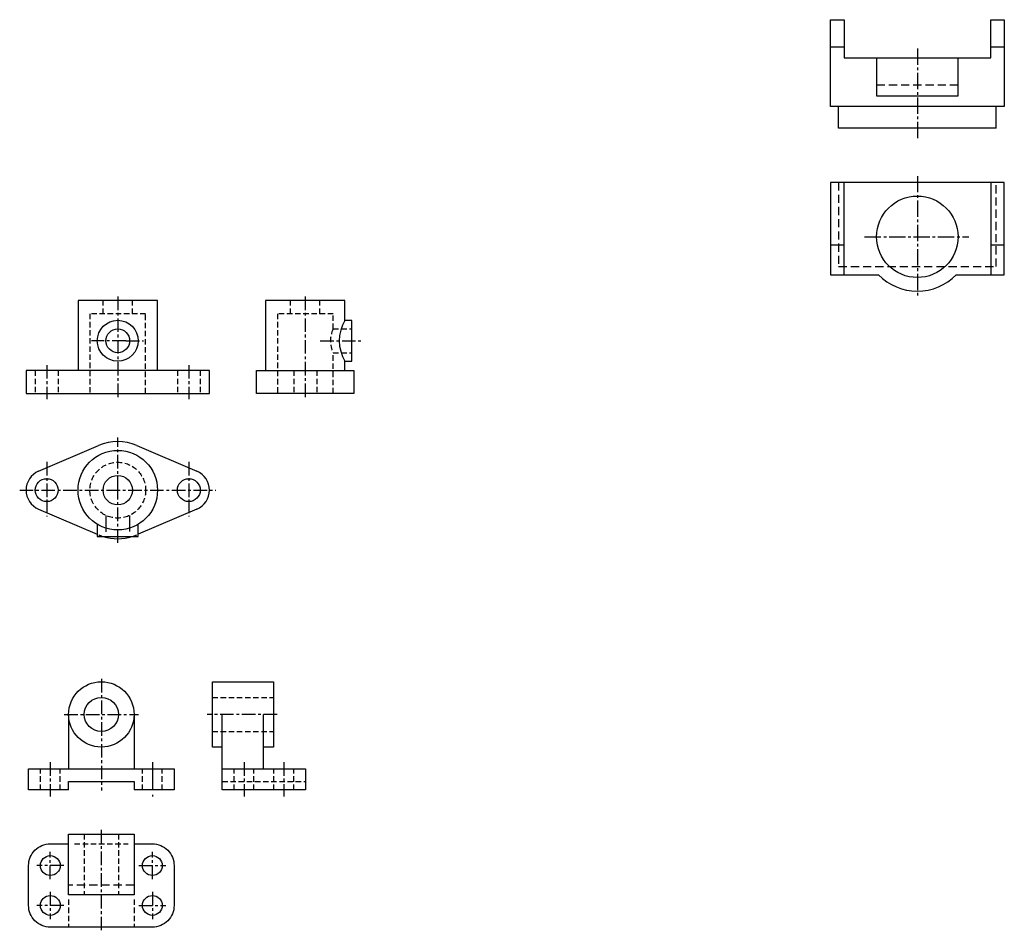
# Model space of a CAD drawing. Header units: millimetres. Extents: x 2283 to 4035, y 672 to 1511.
# Tile 1 of 4: x 2283 to 3189, y 672 to 1511. Entities that reach past the tile are written whole.
import ezdxf

# ---------------------------------------------------------------- set-up
doc = ezdxf.new("R2010")
doc.units = ezdxf.units.MM
for name, pattern in [('CENTER', [2, 1.25, -0.25, 0.25, -0.25]), ('CENTER2', [1.125, 0.75, -0.125, 0.125, -0.125]), ('DASHED', [0.75, 0.5, -0.25]), ('DASHED2', [0.375, 0.25, -0.125])]:
    doc.linetypes.add(name, pattern=pattern)
doc.layers.add('A', color=7, linetype='Continuous', lineweight=30)
doc.layers.add('ST粗实线', color=7, linetype='Continuous', lineweight=30)
for name, color, linetype in [('B', 7, 'CENTER'), ('C', 7, 'DASHED'), ('ST点画线', 7, 'CENTER2'), ('ST虚线', 7, 'DASHED2')]:
    doc.layers.add(name, color=color, linetype=linetype)

msp = doc.modelspace()

# ---------------------------------------------------------------- linework, layer by layer
at = {"layer": 'A'}
for p, q in [((2582.5, 1187.7), (2582.5, 1196.26)), ((2300.45, 1095.01), (2355.69, 1118.69)), ((2390.96, 1118.69), (2446.21, 1095.01)), ((2300.45, 1060.11), (2354.51, 1036.93)), ((2446.21, 1060.11), (2392.19, 1036.95)), ((2328.13, 871.05), (2328.13, 821.09)), ((2388.29, 871.05), (2388.29, 821.09)), ((2507.47, 821.09), (2507.47, 871.05))]:
    msp.add_line(p, q, dxfattribs=at)
for points in [[(2409.9, 1187.7), (2409.9, 1252.27), (2336.75, 1252.27), (2336.75, 1187.7)], [(2582.5, 1233.94), (2582.5, 1252.27), (2509.35, 1252.27), (2509.35, 1187.7)], [(2582.5, 1196.26), (2588.66, 1196.26), (2588.66, 1233.94), (2582.5, 1233.94)], [(2354.51, 1046.22), (2354.51, 1034.83), (2392.19, 1034.83), (2392.19, 1046.22)], [(2469.57, 840.97), (2460.49, 840.97), (2460.49, 901.13), (2516.55, 901.13), (2516.55, 840.97), (2507.47, 840.97)], [(2469.57, 821.09), (2546.25, 821.09), (2546.25, 801.58), (2469.57, 801.58), (2469.57, 871.05)], [(2328.13, 801.58), (2291.23, 801.58), (2291.23, 821.09), (2425.19, 821.09), (2425.19, 801.58), (2388.29, 801.58)], [(2328.13, 801.58), (2328.13, 809.32), (2388.29, 809.32), (2388.29, 801.58)]]:
    msp.add_lwpolyline(points, dxfattribs=at)
for points in [[(2288.94, 1166.72), (2457.72, 1166.72), (2457.72, 1187.7), (2288.94, 1187.7)], [(2501.17, 1166.72), (2501.17, 1187.7), (2590.68, 1187.7), (2590.68, 1166.72)], [(2328.13, 760.92), (2388.29, 760.92), (2388.29, 704.85), (2328.13, 704.85)]]:
    msp.add_lwpolyline(points, close=True, dxfattribs=at)
msp.add_lwpolyline([(2388.29, 751.84), (2405.19, 751.84, -0.414214), (2425.19, 731.84), (2425.19, 695.16, -0.414214), (2405.19, 675.16), (2311.23, 675.16, -0.414214), (2291.23, 695.16), (2291.23, 731.84, -0.414214), (2311.23, 751.84), (2328.13, 751.84)], format="xyb", dxfattribs=at)
for centre, radius in [((2373.35, 1215.11), 18.84), ((2373.35, 1215.11), 10.94), ((2373.33, 1077.56), 36.58), ((2307.93, 1077.56), 10.55), ((2373.33, 1077.56), 13.52), ((2438.73, 1077.56), 10.55), ((2358.21, 871.05), 30.08), ((2358.21, 871.05), 15.7), ((2311.23, 731.84), 9.15), ((2405.19, 731.84), 9.15), ((2311.23, 695.16), 9.15), ((2405.19, 695.16), 9.15)]:
    msp.add_circle(centre, radius, dxfattribs=at)
for centre, radius, start, end in [((2613.77, 1215.1), 36.51, 148.93409, 211.06591), ((2373.33, 1077.56), 44.76, 66.79516, 113.20484), ((2307.93, 1077.56), 18.99, 113.20484, 246.79516), ((2438.73, 1077.56), 18.99, 293.20484, 66.79516), ((2373.33, 1077.56), 44.76, 252.70053, 287.29947)]:
    msp.add_arc(centre, radius, start, end, dxfattribs=at)
at = {"layer": 'B', "ltscale": 10}
for p, q in [((2373.33, 1255.78), (2373.33, 1160.78)), ((2545.92, 1255.78), (2545.92, 1160.78)), ((2380.7, 1215.11), (2349.18, 1215.11)), ((2380.7, 1215.11), (2397.1, 1215.11)), ((2559.75, 1215.1), (2596.93, 1215.1)), ((2307.93, 1192.79), (2307.93, 1161.34)), ((2438.73, 1192.79), (2438.73, 1161.34)), ((2373.33, 1077.56), (2373.33, 1126.14)), ((2307.93, 1103.69), (2307.93, 1068.89)), ((2438.73, 1103.69), (2438.73, 1068.89)), ((2283.06, 1077.56), (2463.6, 1077.56)), ((2373.33, 1029.09), (2373.33, 1077.56)), ((2307.93, 1068.89), (2307.93, 1053.16)), ((2438.73, 1068.89), (2438.73, 1053.16)), ((2358.21, 903.8), (2358.21, 801.03)), ((2324.02, 871.05), (2392.42, 871.05)), ((2520, 871.05), (2455.57, 871.05)), ((2311.23, 826.93), (2311.23, 795.47)), ((2489.57, 826.93), (2489.57, 795.47)), ((2526.25, 826.93), (2526.25, 795.47)), ((2358.21, 672.24), (2358.21, 765.84)), ((2311.23, 719.39), (2311.23, 744.59)), ((2405.19, 719.39), (2405.19, 744.59)), ((2323.62, 731.84), (2298.78, 731.84)), ((2392.8, 731.84), (2417.64, 731.84)), ((2311.23, 707.61), (2311.23, 682.41)), ((2405.19, 707.61), (2405.19, 682.41)), ((2323.62, 695.16), (2298.78, 695.16)), ((2392.8, 695.16), (2417.64, 695.16))]:
    msp.add_line(p, q, dxfattribs=at)
at = {"layer": 'B', "ltscale": 20}
msp.add_line((2405.19, 826.93), (2405.19, 795.47), dxfattribs=at)
at = {"layer": 'C', "ltscale": 10}
for p, q in [((2359.81, 1239.99), (2359.81, 1252.27)), ((2386.85, 1239.99), (2386.85, 1252.27)), ((2532.4, 1239.99), (2532.4, 1252.27)), ((2559.45, 1239.99), (2559.45, 1252.27)), ((2571.6, 1226.04), (2588.66, 1226.04)), ((2571.6, 1204.16), (2588.66, 1204.16)), ((2297.38, 1187.7), (2297.38, 1166.72)), ((2318.48, 1187.7), (2318.48, 1166.72)), ((2428.18, 1187.7), (2428.18, 1166.72)), ((2449.28, 1187.7), (2449.28, 1166.72)), ((2535.38, 1187.7), (2535.38, 1166.72)), ((2556.47, 1187.7), (2556.47, 1166.72)), ((2460.49, 886.74), (2516.55, 886.74)), ((2460.49, 855.35), (2516.55, 855.35)), ((2302.08, 801.58), (2302.08, 821.09)), ((2320.38, 801.58), (2320.38, 821.09)), ((2396.05, 801.58), (2396.05, 821.09)), ((2414.34, 801.58), (2414.34, 821.09)), ((2480.42, 801.58), (2480.42, 821.09)), ((2498.72, 801.58), (2498.72, 821.09)), ((2517.1, 801.58), (2517.1, 821.09)), ((2535.4, 801.58), (2535.4, 821.09)), ((2469.57, 809.32), (2546.25, 809.32)), ((2342.52, 760.92), (2342.52, 704.85)), ((2373.91, 760.92), (2373.91, 704.85)), ((2333.56, 751.84), (2382.86, 751.84)), ((2328.13, 700.64), (2328.13, 675.16)), ((2388.29, 700.64), (2388.29, 675.16))]:
    msp.add_line(p, q, dxfattribs=at)
at = {"layer": 'C', "ltscale": 30}
for p, q in [((2362.41, 1054.32), (2362.41, 1034.83)), ((2384.29, 1054.34), (2384.29, 1034.83))]:
    msp.add_line(p, q, dxfattribs=at)
at = {"layer": 'C', "ltscale": 15}
msp.add_line((2388.29, 713.93), (2328.13, 713.93), dxfattribs=at)
at = {"layer": 'C', "ltscale": 10}
for points in [[(2399.01, 1166.72), (2399.01, 1239.99), (2347.65, 1239.99), (2347.65, 1166.72)], [(2571.6, 1226.04), (2571.6, 1239.99), (2520.25, 1239.99), (2520.25, 1166.72)], [(2571.6, 1166.72), (2571.6, 1204.16)]]:
    msp.add_lwpolyline(points, dxfattribs=at)
msp.add_circle((2373.33, 1077.56), 25.68, dxfattribs=at)
msp.add_arc((2594.74, 1215.1), 25.59, 154.69668, 205.30332, dxfattribs=at)
at = {"layer": 'C', "ltscale": 30}
for start, end in [(247.24855, 250.96428), (289.03572, 292.75145)]:
    msp.add_arc((2373.33, 1077.56), 44.76, start, end, dxfattribs=at)
at = {"layer": 'ST点画线', "ltscale": 20}
for p, q in [((3109.39, 1484.21), (3109.39, 1401.48)), ((3109.39, 1366.84), (3109.39, 1255.02)), ((3060.85, 1310.87), (3156.69, 1310.87))]:
    msp.add_line(p, q, dxfattribs=at)
at = {"layer": 'ST粗实线'}
for p, q in [((3029.39, 1430.8), (3029.39, 1510.8)), ((3029.39, 1510.8), (3041.89, 1510.8)), ((3041.89, 1510.8), (3041.89, 1475.8)), ((3176.89, 1475.8), (3176.89, 1510.8)), ((3176.89, 1510.8), (3189.39, 1510.8)), ((3189.39, 1510.8), (3189.39, 1430.8)), ((3029.39, 1485.8), (3041.89, 1485.8)), ((3176.89, 1485.8), (3189.39, 1485.8)), ((3041.89, 1475.8), (3176.89, 1475.8)), ((3071.89, 1475.8), (3071.89, 1440.8)), ((3146.89, 1440.8), (3146.89, 1475.8)), ((3071.89, 1440.8), (3146.89, 1440.8)), ((3189.39, 1430.8), (3029.39, 1430.8)), ((3036.89, 1410.8), (3036.89, 1430.8)), ((3181.89, 1410.8), (3181.89, 1430.8)), ((3181.89, 1410.8), (3036.89, 1410.8)), ((3189.39, 1360.87), (3029.39, 1360.87)), ((3029.39, 1360.87), (3029.39, 1275.87)), ((3041.89, 1275.87), (3041.89, 1360.87)), ((3176.89, 1360.87), (3176.89, 1275.87)), ((3189.39, 1275.87), (3189.39, 1360.87)), ((3029.39, 1303.37), (3041.89, 1303.37)), ((3176.89, 1303.37), (3189.39, 1303.37)), ((3029.39, 1275.87), (3073.69, 1275.87)), ((3145.1, 1275.87), (3189.39, 1275.87))]:
    msp.add_line(p, q, dxfattribs=at)
msp.add_circle((3109.39, 1310.87), 37.5, dxfattribs=at)
msp.add_arc((3109.39, 1310.87), 50, 224.427, 315.573, dxfattribs=at)
at = {"layer": 'ST虚线', "ltscale": 30}
for p, q in [((3071.89, 1450.8), (3146.89, 1450.8)), ((3036.89, 1360.87), (3036.89, 1283.37)), ((3181.89, 1283.37), (3181.89, 1360.87)), ((3181.89, 1360.87), (3181.89, 1360.87)), ((3036.89, 1283.37), (3181.89, 1283.37))]:
    msp.add_line(p, q, dxfattribs=at)

doc.saveas('drawing.dxf')
